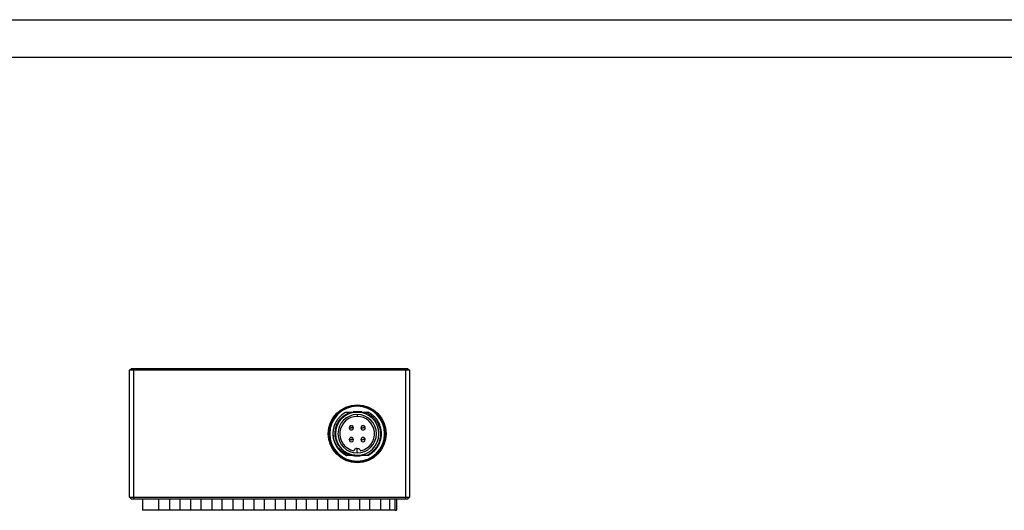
# Model space of a CAD drawing. Header units: millimetres. Extents: x 0 to 840, y 0 to 594.
# Tile 4 of 7: x 174 to 438, y 463 to 594. Entities that reach past the tile are written whole.
import ezdxf

# ---------------------------------------------------------------- set-up
doc = ezdxf.new("R2010")
doc.units = ezdxf.units.MM
doc.header["$LTSCALE"] = 2
doc.layers.add('SLD-0', color=3, linetype='Continuous')

msp = doc.modelspace()

# ---------------------------------------------------------------- linework, layer by layer
at = {"color": 7, "linetype": 'Continuous', "lineweight": 25}
for p, q in [((203.093, 500.366), (203.593, 500.866)), ((204.093, 500.366), (203.093, 500.366)), ((203.093, 466.366), (203.093, 500.366)), ((203.593, 500.866), (204.3, 500.866)), ((204.3, 500.866), (204.093, 500.366)), ((277.093, 500.366), (204.093, 500.366)), ((204.093, 500.366), (204.093, 466.366)), ((204.3, 500.866), (276.886, 500.866)), ((276.886, 500.866), (277.093, 500.366)), ((276.886, 500.866), (277.593, 500.866)), ((277.093, 466.366), (277.093, 500.366)), ((278.093, 500.366), (277.093, 500.366)), ((277.593, 500.866), (278.093, 500.366)), ((278.093, 500.366), (278.093, 466.366)), ((264.093, 490.866), (264.093, 490.716)), ((264.093, 489.316), (264.093, 489.181)), ((264.093, 489.181), (264.093, 489.166)), ((264.093, 488.516), (264.093, 488.016)), ((266.045, 489.181), (266.997, 489.181)), ((258.375, 486.457), (258.455, 486.577)), ((257.593, 483.366), (257.64, 482.681)), ((264.093, 478.216), (264.093, 479.446)), ((265.549, 477.686), (265.067, 477.551)), ((262.27, 477.551), (261.188, 477.551)), ((263.336, 477.551), (262.36, 477.551)), ((264.093, 477.562), (264.093, 477.566)), ((264.093, 477.416), (264.093, 477.551)), ((264.093, 475.866), (264.093, 476.016)), ((264.977, 477.551), (264.849, 477.551)), ((266.997, 477.551), (266.733, 477.551)), ((203.093, 466.366), (204.093, 466.366)), ((203.593, 465.866), (203.093, 466.366)), ((204.3, 465.866), (203.593, 465.866)), ((204.093, 466.366), (277.093, 466.366)), ((204.093, 466.366), (204.3, 465.866)), ((276.886, 465.866), (204.3, 465.866)), ((206.593, 465.866), (206.593, 462.866)), ((210.953, 462.866), (210.953, 465.866)), ((213.781, 465.866), (213.781, 462.866)), ((216.61, 462.866), (216.61, 465.866)), ((219.438, 465.866), (219.438, 462.866)), ((222.267, 462.866), (222.267, 465.866)), ((225.095, 465.866), (225.095, 462.866)), ((227.924, 462.866), (227.924, 465.866)), ((230.752, 465.866), (230.752, 462.866)), ((233.58, 462.866), (233.58, 465.866)), ((236.409, 465.866), (236.409, 462.866)), ((239.237, 462.866), (239.237, 465.866)), ((242.066, 465.866), (242.066, 462.866)), ((244.894, 462.866), (244.894, 465.866)), ((247.723, 465.866), (247.723, 462.866)), ((250.551, 462.866), (250.551, 465.866)), ((253.379, 465.866), (253.379, 462.866)), ((256.208, 462.866), (256.208, 465.866)), ((259.036, 465.866), (259.036, 462.866)), ((261.865, 462.866), (261.865, 465.866)), ((264.693, 465.866), (264.693, 462.866)), ((267.522, 462.866), (267.522, 465.866)), ((270.35, 465.866), (270.35, 462.866)), ((272.886, 462.866), (272.886, 465.866)), ((274.3, 462.866), (274.3, 465.866)), ((274.593, 465.866), (274.593, 462.866)), ((277.093, 466.366), (276.886, 465.866)), ((277.593, 465.866), (276.886, 465.866)), ((277.093, 466.366), (278.093, 466.366)), ((278.093, 466.366), (277.593, 465.866)), ((210.953, 462.866), (206.593, 462.866)), ((213.781, 462.866), (210.953, 462.866)), ((216.61, 462.866), (213.781, 462.866)), ((219.438, 462.866), (216.61, 462.866)), ((222.267, 462.866), (219.438, 462.866)), ((225.095, 462.866), (222.267, 462.866)), ((227.924, 462.866), (225.095, 462.866)), ((230.752, 462.866), (227.924, 462.866)), ((233.58, 462.866), (230.752, 462.866)), ((236.409, 462.866), (233.58, 462.866)), ((239.237, 462.866), (236.409, 462.866)), ((242.066, 462.866), (239.237, 462.866)), ((244.894, 462.866), (242.066, 462.866)), ((247.723, 462.866), (244.894, 462.866)), ((250.551, 462.866), (247.723, 462.866)), ((253.379, 462.866), (250.551, 462.866)), ((256.208, 462.866), (253.379, 462.866)), ((259.036, 462.866), (256.208, 462.866)), ((261.865, 462.866), (259.036, 462.866)), ((264.693, 462.866), (261.865, 462.866)), ((267.522, 462.866), (264.693, 462.866)), ((270.35, 462.866), (267.522, 462.866)), ((272.886, 462.866), (270.35, 462.866)), ((274.3, 462.866), (272.886, 462.866)), ((274.3, 462.866), (274.593, 462.866))]:
    msp.add_line(p, q, dxfattribs=at)
at = {"color": 7, "linetype": 'Continuous', "lineweight": 25, "flags": 128}
for points in [[(264.093, 489.316), (263.347, 489.27), (262.997, 489.215)], [(265.3, 489.193), (264.838, 489.27), (264.093, 489.316)], [(261.943, 484.941), (261.953, 484.941), (261.985, 484.941), (262.035, 484.941), (262.104, 484.941), (262.187, 484.941), (262.282, 484.941), (262.385, 484.941), (262.493, 484.941)], [(263.093, 484.941), (263.082, 484.941), (263.051, 484.941), (263, 484.941), (262.932, 484.941), (262.848, 484.941), (262.753, 484.941), (262.65, 484.941), (262.543, 484.941)], [(265.093, 484.941), (265.103, 484.941), (265.135, 484.941), (265.185, 484.941), (265.254, 484.941), (265.337, 484.941), (265.432, 484.941), (265.535, 484.941), (265.643, 484.941)], [(266.243, 484.941), (266.232, 484.941), (266.201, 484.941), (266.15, 484.941), (266.082, 484.941), (265.998, 484.941), (265.903, 484.941), (265.8, 484.941), (265.693, 484.941)], [(261.943, 481.791), (261.953, 481.791), (261.985, 481.791), (262.035, 481.791), (262.104, 481.791), (262.187, 481.791), (262.282, 481.791), (262.385, 481.791), (262.493, 481.791)], [(263.093, 481.791), (263.082, 481.791), (263.051, 481.791), (263, 481.791), (262.932, 481.791), (262.848, 481.791), (262.753, 481.791), (262.65, 481.791), (262.543, 481.791)], [(265.093, 481.791), (265.103, 481.791), (265.135, 481.791), (265.185, 481.791), (265.254, 481.791), (265.337, 481.791), (265.432, 481.791), (265.535, 481.791), (265.643, 481.791)], [(266.243, 481.791), (266.232, 481.791), (266.201, 481.791), (266.15, 481.791), (266.082, 481.791), (265.998, 481.791), (265.903, 481.791), (265.8, 481.791), (265.693, 481.791)], [(262.885, 477.54), (263.347, 477.463), (264.093, 477.416)], [(264.093, 477.416), (264.838, 477.463), (265.189, 477.518)]]:
    msp.add_lwpolyline(points, dxfattribs=at)
at = {"color": 7, "linetype": 'Continuous', "lineweight": 25}
msp.add_circle((264.093, 483.366), 7.75, dxfattribs=at)
for centre, radius, start, end in [((264.093, 483.366), 7.5, 90, 270), ((264.093, 483.366), 7.35, 90, 270), ((264.093, 483.366), 5.8, 90, 270), ((264.093, 483.366), 5.15, 90, 270), ((264.093, 483.366), 7.5, 270, 90), ((264.093, 483.366), 7.35, 270, 90), ((264.093, 483.366), 5.8, 270, 90), ((264.093, 483.366), 5.15, 270, 90), ((264.093, 483.366), 4.65, 90, 258.44652), ((264.093, 483.366), 4.65, 281.55348, 90), ((262.518, 484.941), 0.575, 0, 180.00064), ((262.518, 484.941), 0.575, 180.00064, 0), ((262.518, 484.941), 0.025, 0, 180), ((262.518, 484.941), 0.025, 180, 0), ((265.668, 484.941), 0.575, 0, 180), ((265.668, 484.941), 0.575, 180, 0), ((265.668, 484.941), 0.025, 0, 180), ((265.668, 484.941), 0.025, 180, 0), ((264.093, 483.366), 6.5, 187.6077, 208.39233), ((262.518, 481.791), 0.575, 0.00064, 180), ((262.518, 481.791), 0.575, 180, 0.00064), ((262.518, 481.791), 0.025, 0, 180), ((262.518, 481.791), 0.025, 180, 0), ((265.668, 481.791), 0.575, 0.00064, 180), ((265.668, 481.791), 0.575, 180, 0.00064), ((265.668, 481.791), 0.025, 0, 180), ((265.668, 481.791), 0.025, 180, 0)]:
    msp.add_arc(centre, radius, start, end, dxfattribs=at)
for points in [[(261.188, 489.181), (260.894, 489.018), (260.307, 488.691), (259.535, 488.035), (258.867, 487.277), (258.327, 486.423), (257.923, 485.496), (257.671, 484.518), (257.561, 483.511), (257.62, 482.841), (257.65, 482.506)], [(266.997, 477.551), (267.26, 477.696), (267.786, 477.986), (268.489, 478.553), (269.113, 479.204), (269.639, 479.937), (270.059, 480.735), (270.365, 481.584), (270.551, 482.467), (270.613, 483.366), (270.551, 484.266), (270.365, 485.149), (270.059, 485.998), (269.639, 486.796), (269.113, 487.529), (268.489, 488.18), (267.786, 488.747), (267.26, 489.037), (266.997, 489.181)]]:
    msp.add_open_spline(points, degree=3, dxfattribs=at)
for points, knots in [([(258.992, 480.474), (258.792, 480.87), (258.391, 481.664), (258.148, 482.99), (258.188, 484.335), (258.535, 485.643), (259.168, 486.846), (260.059, 487.874), (261.157, 488.701), (262.009, 489.021), (262.436, 489.181)], [0, 0, 0, 0, 0.1233248, 0.2471282, 0.3714102, 0.4961709, 0.6214102, 0.7471282, 0.8733248, 1, 1, 1, 1]), ([(261.188, 489.181), (261.552, 489.181), (261.935, 489.181), (262.326, 489.181), (262.346, 489.181)], [0, 0, 0, 0, 0.9501431, 1, 1, 1, 1]), ([(262.436, 489.181), (262.713, 489.181), (263.258, 489.181), (263.818, 489.181), (264.093, 489.181)], [0, 0, 0, 0, 0.5095146, 1, 1, 1, 1]), ([(264.093, 489.181), (264.401, 489.181), (265.032, 489.181), (265.642, 489.181), (265.954, 489.181)], [0, 0, 0, 0, 0.4882286, 1, 1, 1, 1]), ([(265.954, 489.181), (266.245, 489.079), (266.828, 488.875), (267.632, 488.406), (268.362, 487.828), (268.997, 487.144), (269.523, 486.37), (269.928, 485.523), (270.201, 484.623), (270.336, 483.689), (270.329, 482.744), (270.179, 481.809), (269.889, 480.904), (269.465, 480.051), (268.916, 479.27), (268.254, 478.581), (267.497, 477.988), (266.928, 477.697), (266.643, 477.551)], [0, 0, 0, 0, 0.0613527, 0.1228583, 0.184517, 0.2463286, 0.3082931, 0.3704107, 0.4326812, 0.4951047, 0.5576812, 0.6204107, 0.6832931, 0.7463286, 0.8095169, 0.8728583, 0.9363527, 1, 1, 1, 1]), ([(262.36, 477.551), (262.079, 477.629), (261.512, 477.786), (260.713, 478.174), (259.969, 478.668), (259.298, 479.272), (258.715, 479.97), (258.237, 480.753), (257.864, 481.602), (257.721, 482.204), (257.65, 482.506)], [0, 0, 0, 0, 0.1212632, 0.2435939, 0.3669922, 0.4914581, 0.6169918, 0.7435933, 0.8712627, 1, 1, 1, 1]), ([(264.093, 477.562), (263.868, 477.57), (263.398, 477.586), (262.671, 477.719), (261.904, 477.959), (261.246, 478.274), (260.711, 478.611), (260.302, 478.922), (259.861, 479.324), (259.404, 479.831), (259.129, 480.26), (258.992, 480.474)], [0, 0, 0, 0, 0.1095103, 0.2294531, 0.3598892, 0.5008919, 0.5846539, 0.6681812, 0.7514815, 0.8759747, 1, 1, 1, 1]), ([(258.375, 480.276), (258.555, 479.985), (258.917, 479.404), (259.624, 478.658), (260.425, 478.016), (261.031, 477.706), (261.334, 477.551)], [0, 0, 0, 0, 0.2509243, 0.5012325, 0.7509243, 1, 1, 1, 1]), ([(258.455, 480.156), (258.49, 480.086), (258.662, 479.749), (259.078, 479.207), (259.694, 478.552), (260.4, 477.986), (260.925, 477.696), (261.188, 477.551)], [0, 0, 0, 0, 0.0612877, 0.2959658, 0.5306439, 0.7653219, 1, 1, 1, 1]), ([(259.494, 479.761), (259.557, 479.671), (259.822, 479.294), (260.439, 478.749), (261.318, 478.165), (262.296, 477.743), (262.99, 477.615), (263.336, 477.551)], [0, 0, 0, 0, 0.071949, 0.3039639, 0.5359736, 0.7679849, 1, 1, 1, 1]), ([(264.093, 479.446), (264.01, 479.44), (263.828, 479.426), (263.568, 479.312), (263.315, 479.112), (263.217, 478.92), (263.161, 478.811)], [0, 0, 0, 0, 0.1732651, 0.3775146, 0.6451094, 1, 1, 1, 1]), ([(264.093, 479.446), (264.179, 479.44), (264.361, 479.425), (264.618, 479.311), (264.869, 479.114), (264.967, 478.922), (265.024, 478.811)], [0, 0, 0, 0, 0.1790441, 0.3802388, 0.6382731, 1, 1, 1, 1]), ([(264.093, 477.562), (264.476, 477.582), (264.94, 477.606), (265.438, 477.707), (265.591, 477.741), (265.68, 477.759), (265.727, 477.769), (265.744, 477.768), (265.746, 477.768), (265.747, 477.767), (265.747, 477.767), (265.747, 477.767), (265.747, 477.766), (265.747, 477.766), (265.747, 477.766), (265.747, 477.766), (265.747, 477.766), (265.747, 477.766), (265.747, 477.767), (265.747, 477.767), (265.747, 477.766), (265.747, 477.766), (265.747, 477.765), (265.746, 477.764), (265.744, 477.762), (265.721, 477.748), (265.655, 477.722), (265.591, 477.7), (265.549, 477.686)], [0, 0, 0, 0, 0.6075878, 0.7349172, 0.8065525, 0.8555451, 0.8803713, 0.8821326, 0.8834176, 0.8838547, 0.8842474, 0.8845793, 0.8847409, 0.8848303, 0.8848474, 0.8848659, 0.8849025, 0.8850366, 0.8850674, 0.8850739, 0.8851007, 0.8853819, 0.8858617, 0.8864263, 0.887889, 0.8923917, 0.9297577, 1, 1, 1, 1]), ([(264.849, 477.551), (264.967, 477.569), (265.202, 477.603), (265.433, 477.658), (265.549, 477.686)], [0, 0, 0, 0, 0.5000001, 1, 1, 1, 1]), ([(262.36, 477.551), (262.17, 477.551), (261.822, 477.551), (261.486, 477.551), (261.334, 477.551)], [0, 0, 0, 0, 0.5476569, 1, 1, 1, 1]), ([(264.849, 477.551), (264.694, 477.551), (264.441, 477.551), (264.087, 477.551), (263.737, 477.551), (263.488, 477.551), (263.336, 477.551)], [0, 0, 0, 0, 0.3065238, 0.5027654, 0.6986607, 1, 1, 1, 1]), ([(265.067, 477.551), (265.026, 477.551), (264.954, 477.551), (264.881, 477.551), (264.849, 477.551)], [0, 0, 0, 0, 0.559907, 1, 1, 1, 1]), ([(266.643, 477.551), (266.378, 477.551), (265.864, 477.551), (265.326, 477.551), (265.067, 477.551)], [0, 0, 0, 0, 0.5170542, 1, 1, 1, 1])]:
    msp.add_open_spline(points, degree=3, knots=knots, dxfattribs=at)
at = {"layer": 'SLD-0', "color": 4, "linetype": 'Continuous', "lineweight": 25}
for p, q in [((-0.227, 594.227), (839.773, 594.227)), ((9.773, 584.227), (829.773, 584.227))]:
    msp.add_line(p, q, dxfattribs=at)

doc.saveas('drawing.dxf')
